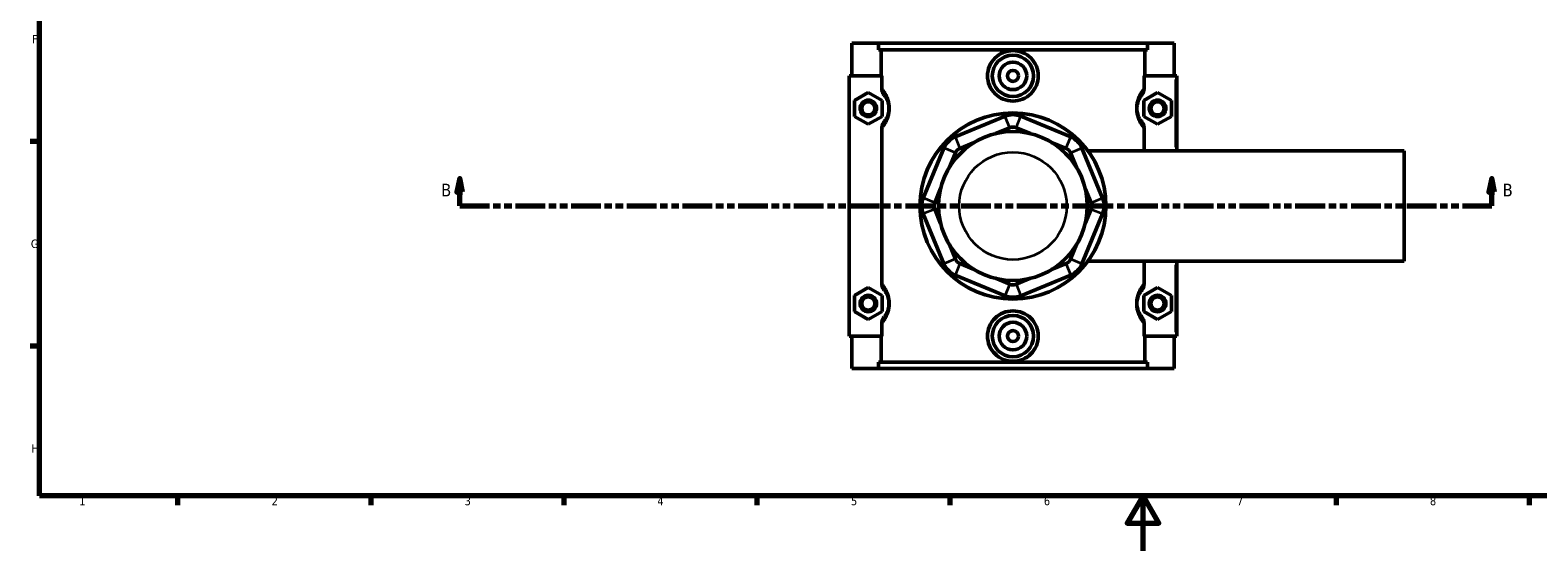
# Model space of a CAD drawing. Header units: millimetres. Extents: x 0 to 898, y -421 to 981.
# Tile 2 of 7: x 17 to 564, y 0 to 189. Entities that reach past the tile are written whole.
import ezdxf

# ---------------------------------------------------------------- set-up
doc = ezdxf.new("R2010")
doc.units = ezdxf.units.MM
doc.linetypes.add('DOUBLE_DASH_CHAIN', pattern=[1.2403, 0.6614, -0.0827, 0.1654, -0.0827, 0.1654, -0.0827])
for name, color, linetype, lineweight in [('Border (ANSI)', 7, 'Continuous', 70), ('Section Line (ANSI)', 7, 'DOUBLE_DASH_CHAIN', 70), ('Visible (ANSI)', 7, 'Continuous', 50), ('Visible Narrow (ANSI)', 7, 'Continuous', 35)]:
    doc.layers.add(name, color=color, linetype=linetype, lineweight=lineweight)
doc.styles.add('Label Text (ANSI)', font='tahoma.ttf')
doc.styles.add('Note Text (ANSI)', font='tahoma.ttf')

# ---------------------------------------------------------------- blocks, each defined once
blk = doc.blocks.new('Borders Default Border')
at = {"layer": 'Border (ANSI)'}
for p, q in [((20, 148.5), (16.55, 148.5)), ((20, 74.25), (16.55, 74.25)), ((70.08, 20), (70.08, 16.55)), ((140.17, 20), (140.17, 16.55)), ((210.25, 20), (210.25, 16.55)), ((280.33, 20), (280.33, 16.55)), ((350.42, 20), (350.42, 16.55)), ((490.58, 20), (490.58, 16.55)), ((560.67, 20), (560.67, 16.55))]:
    blk.add_line(p, q, dxfattribs=at)
at = {"layer": 'Border (ANSI)', "flags": 128}
for points in [[(20, 20), (20, 574), (821, 574), (821, 20), (20, 20)], [(420.5, 0), (420.5, 20), (414.73, 10), (426.27, 10), (420.5, 20)]]:
    blk.add_lwpolyline(points, dxfattribs=at)
at = {"layer": 'Border (ANSI)', "color": 230, "true_color": 0xff0080, "char_height": 3.05, "attachment_point": 7, "style": 'Note Text (ANSI)'}
for s, insert in [('F', (17.29, 184.1)), ('G', (16.81, 109.79)), ('H', (16.97, 35.6)), ('1', (34.35, 16.55)), ('2', (104.2, 16.55)), ('3', (174.26, 16.49)), ('4', (244.23, 16.55)), ('5', (314.48, 16.49)), ('6', (384.49, 16.49)), ('7', (454.6, 16.55)), ('8', (524.63, 16.48))]:
    blk.add_mtext(s, dxfattribs=dict(at, insert=insert))
blk = doc.blocks.new('2dTransSection0')
at = {"layer": 'Section Line (ANSI)', "linetype": 'Continuous'}
for p, q in [((172.46, 135.1), (171.46, 130.1)), ((172.46, 130.1), (172.46, 135.1)), ((173.46, 130.1), (172.46, 135.1)), ((547.05, 135.1), (546.05, 130.1)), ((547.05, 130.1), (547.05, 135.1)), ((548.05, 130.1), (547.05, 135.1)), ((171.46, 130.1), (173.46, 130.1)), ((172.46, 125.1), (172.46, 130.1)), ((546.05, 130.1), (548.05, 130.1)), ((547.05, 125.1), (547.05, 130.1)), ((172.46, 125.1), (183.08, 125.1)), ((536.44, 125.1), (547.05, 125.1))]:
    blk.add_line(p, q, dxfattribs=at)
at = {"layer": 'Section Line (ANSI)', "linetype": 'DOUBLE_DASH_CHAIN', "ltscale": 16.303146}
blk.add_line((172.46, 125.1), (547.05, 125.1), dxfattribs=at)
at = {"layer": 'Section Line (ANSI)', "linetype": 'Continuous', "flags": 128}
for points in [[(173.46, 130.1), (172.46, 135.1), (171.46, 130.1), (173.46, 130.1)], [(548.05, 130.1), (547.05, 135.1), (546.05, 130.1), (548.05, 130.1)]]:
    blk.add_lwpolyline(points, dxfattribs=at)
at = {"layer": 'Section Line (ANSI)'}
for points in [[(173.46, 130.1), (172.46, 135.1), (171.46, 130.1), (173.46, 130.1)], [(548.05, 130.1), (547.05, 135.1), (546.05, 130.1), (548.05, 130.1)]]:
    blk.add_solid(points, dxfattribs=at)
at = {"layer": 'Section Line (ANSI)', "char_height": 4.57, "attachment_point": 7, "style": 'Label Text (ANSI)'}
for insert in [(165.71, 128.6), (551.01, 128.6)]:
    blk.add_mtext('B', dxfattribs=dict(at, insert=insert))

msp = doc.modelspace()

# ---------------------------------------------------------------- linework, layer by layer
at = {"layer": 'Visible (ANSI)'}
for p, q in [((314.781, 184.101), (314.781, 172.301)), ((314.781, 184.101), (324.448, 184.101)), ((324.448, 184.101), (422.114, 184.101)), ((324.448, 181.741), (324.448, 184.101)), ((422.114, 181.741), (324.448, 181.741)), ((325.441, 172.301), (325.441, 181.741)), ((421.121, 172.301), (421.121, 181.741)), ((422.114, 184.101), (422.114, 181.741)), ((422.114, 184.101), (431.781, 184.101)), ((431.781, 184.101), (431.781, 172.301)), ((325.648, 172.301), (313.781, 172.301)), ((313.781, 172.301), (313.781, 77.901)), ((325.648, 172.301), (325.648, 167.834)), ((420.914, 167.834), (420.914, 172.301)), ((420.914, 172.301), (432.281, 172.301)), ((432.281, 172.301), (432.781, 172.301)), ((432.781, 145.101), (432.781, 172.301)), ((315.781, 163.387), (320.781, 166.274)), ((320.781, 166.274), (325.781, 163.387)), ((425.781, 166.274), (420.781, 163.387)), ((430.781, 163.387), (425.781, 166.274)), ((315.781, 157.614), (315.781, 163.387)), ((325.781, 163.387), (325.781, 157.614)), ((420.781, 163.387), (420.781, 157.614)), ((430.781, 157.614), (430.781, 163.387)), ((320.781, 154.727), (315.781, 157.614)), ((325.781, 157.614), (320.781, 154.727)), ((370.411, 157.662), (352.286, 150.154)), ((366.894, 151.334), (372.133, 153.504)), ((374.429, 153.504), (379.668, 151.334)), ((394.276, 150.154), (376.151, 157.662)), ((420.781, 157.614), (425.781, 154.727)), ((425.781, 154.727), (430.781, 157.614)), ((325.648, 153.167), (325.648, 97.034)), ((354.009, 145.997), (359.247, 148.167)), ((387.315, 148.167), (392.554, 145.997)), ((420.914, 145.101), (420.914, 153.167)), ((348.228, 146.095), (340.72, 127.971)), ((350.215, 139.134), (352.385, 144.373)), ((394.177, 144.373), (396.347, 139.134)), ((405.842, 127.971), (398.335, 146.095)), ((400.467, 145.101), (515.281, 145.101)), ((515.281, 105.101), (515.281, 145.101)), ((344.878, 126.249), (347.047, 131.487)), ((399.515, 131.487), (401.685, 126.249)), ((340.72, 122.23), (348.228, 104.106)), ((347.047, 118.714), (344.878, 123.952)), ((398.335, 104.106), (405.842, 122.23)), ((401.685, 123.952), (399.515, 118.714)), ((352.385, 105.828), (350.215, 111.067)), ((396.347, 111.067), (394.177, 105.828)), ((359.247, 102.034), (354.009, 104.204)), ((392.554, 104.204), (387.315, 102.034)), ((400.467, 105.101), (515.281, 105.101)), ((420.914, 97.034), (420.914, 105.101)), ((432.781, 77.901), (432.781, 105.101)), ((352.286, 100.047), (370.411, 92.539)), ((372.133, 96.697), (366.894, 98.867)), ((379.668, 98.867), (374.429, 96.697)), ((376.151, 92.539), (394.276, 100.047)), ((315.781, 92.587), (320.781, 95.474)), ((320.781, 95.474), (325.781, 92.587)), ((425.781, 95.474), (420.781, 92.587)), ((430.781, 92.587), (425.781, 95.474)), ((315.781, 86.814), (315.781, 92.587)), ((325.781, 92.587), (325.781, 86.814)), ((420.781, 92.587), (420.781, 86.814)), ((430.781, 86.814), (430.781, 92.587)), ((320.781, 83.927), (315.781, 86.814)), ((325.781, 86.814), (320.781, 83.927)), ((325.648, 82.367), (325.648, 77.901)), ((420.781, 86.814), (425.781, 83.927)), ((420.914, 77.901), (420.914, 82.367)), ((425.781, 83.927), (430.781, 86.814)), ((313.781, 77.901), (325.648, 77.901)), ((314.781, 77.901), (314.781, 66.101)), ((325.441, 68.461), (325.441, 77.901)), ((432.281, 77.901), (420.914, 77.901)), ((421.121, 68.461), (421.121, 77.901)), ((431.781, 77.901), (431.781, 66.101)), ((432.781, 77.901), (432.281, 77.901)), ((324.448, 66.101), (314.781, 66.101)), ((422.114, 68.461), (324.448, 68.461)), ((324.448, 66.101), (324.448, 68.461)), ((324.448, 66.101), (422.114, 66.101)), ((422.114, 68.461), (422.114, 66.101)), ((431.781, 66.101), (422.114, 66.101))]:
    msp.add_line(p, q, dxfattribs=at)
for centre, radius in [((373.281, 172.301), 7.5), ((373.281, 172.301), 5), ((373.281, 172.301), 2), ((320.781, 160.501), 3), ((320.781, 160.501), 2.4), ((373.281, 125.101), 33.75), ((425.781, 160.501), 3), ((425.781, 160.501), 2.4), ((373.281, 125.101), 27), ((320.781, 89.701), 3), ((320.781, 89.701), 2.4), ((425.781, 89.701), 3), ((425.781, 89.701), 2.4), ((373.281, 77.901), 7.5), ((373.281, 77.901), 5), ((373.281, 77.901), 2)]:
    msp.add_circle(centre, radius, dxfattribs=at)
for centre, radius, start, end in [((373.281, 150.733), 7.5, 67.5, 112.5), ((373.281, 150.733), 3, 67.5, 112.5), ((355.157, 143.225), 7.5, 112.5, 157.5), ((391.406, 143.225), 7.5, 22.5, 67.5), ((355.157, 143.225), 3, 112.5, 157.5), ((391.406, 143.225), 3, 22.5, 67.5), ((347.649, 125.101), 7.5, 157.5, 202.5), ((347.649, 125.101), 3, 157.5, 202.5), ((398.913, 125.101), 3, 337.5, 22.5), ((398.913, 125.101), 7.5, 337.5, 22.5), ((355.157, 106.976), 7.5, 202.5, 247.5), ((355.157, 106.976), 3, 202.5, 247.5), ((391.406, 106.976), 3, 292.5, 337.5), ((391.406, 106.976), 7.5, 292.5, 337.5), ((373.281, 99.468), 3, 247.5, 292.5), ((373.281, 99.468), 7.5, 247.5, 292.5)]:
    msp.add_arc(centre, radius, start, end, dxfattribs=at)
for points, knots in [([(382.499, 172.301), (382.499, 171.144), (382.264, 169.913), (381.315, 167.656), (380.602, 166.63), (378.964, 165.014), (377.93, 164.315), (375.666, 163.388), (374.436, 163.16), (372.127, 163.16), (370.896, 163.388), (368.632, 164.315), (367.598, 165.014), (365.961, 166.63), (365.247, 167.656), (364.299, 169.913), (364.064, 171.144), (364.064, 173.457), (364.299, 174.688), (365.247, 176.945), (365.961, 177.971), (367.598, 179.587), (368.632, 180.286), (370.896, 181.213), (372.127, 181.441), (374.436, 181.441), (375.666, 181.213), (377.93, 180.286), (378.964, 179.587), (380.602, 177.971), (381.315, 176.945), (382.264, 174.688), (382.499, 173.457), (382.499, 172.301)], [0, 0, 0, 0, 0.3470083, 0.3470083, 0.6940166, 0.6940166, 1.0403285, 1.0403285, 1.3866404, 1.3866404, 1.7329522, 1.7329522, 2.0792641, 2.0792641, 2.4262724, 2.4262724, 2.7732807, 2.7732807, 3.1202891, 3.1202891, 3.4672974, 3.4672974, 3.8136092, 3.8136092, 4.1599211, 4.1599211, 4.506233, 4.506233, 4.8525448, 4.8525448, 5.1995532, 5.1995532, 5.5465615, 5.5465615, 5.5465615, 5.5465615]), ([(325.648, 167.834), (325.648, 167.361), (325.735, 166.892), (326.061, 166.012), (326.295, 165.606), (326.589, 165.245)], [-0.2816649, -0.2816649, -0.2816649, -0.2816649, -0.13959104, -0.13959104, 0, 0, 0, 0]), ([(326.589, 165.245), (326.686, 165.127), (326.79, 164.993), (327.062, 164.609), (327.238, 164.335), (327.553, 163.738), (327.691, 163.439), (327.932, 162.787), (328.036, 162.443), (328.179, 161.768), (328.228, 161.452), (328.272, 160.919), (328.281, 160.71), (328.281, 160.501), (328.281, 160.291), (328.272, 160.082), (328.228, 159.549), (328.179, 159.233), (328.036, 158.558), (327.932, 158.214), (327.691, 157.562), (327.553, 157.263), (327.238, 156.666), (327.062, 156.392), (326.79, 156.008), (326.686, 155.874), (326.589, 155.756)], [0.493217, 0.493217, 0.493217, 0.493217, 0.6891432, 0.6891432, 0.9778928, 0.9778928, 1.2006697, 1.2006697, 1.396602, 1.396602, 1.5473192, 1.5473192, 1.6415174, 1.6415174, 1.6415174, 1.7357156, 1.7357156, 1.8864328, 1.8864328, 2.0823651, 2.0823651, 2.305142, 2.305142, 2.5938916, 2.5938916, 2.7898178, 2.7898178, 2.7898178, 2.7898178]), ([(419.973, 155.756), (419.876, 155.874), (419.772, 156.008), (419.5, 156.392), (419.324, 156.666), (419.009, 157.263), (418.871, 157.562), (418.631, 158.214), (418.527, 158.558), (418.383, 159.233), (418.335, 159.549), (418.29, 160.082), (418.281, 160.291), (418.281, 160.501), (418.281, 160.71), (418.29, 160.919), (418.335, 161.452), (418.383, 161.768), (418.527, 162.443), (418.631, 162.787), (418.871, 163.439), (419.009, 163.738), (419.324, 164.335), (419.5, 164.609), (419.772, 164.993), (419.876, 165.127), (419.973, 165.245)], [0.4932159, 0.4932159, 0.4932159, 0.4932159, 0.6891423, 0.6891423, 0.9778921, 0.9778921, 1.2006686, 1.2006686, 1.396601, 1.396601, 1.5473181, 1.5473181, 1.6415164, 1.6415164, 1.6415164, 1.7357146, 1.7357146, 1.8864318, 1.8864318, 2.0823641, 2.0823641, 2.3051406, 2.3051406, 2.5938904, 2.5938904, 2.7898168, 2.7898168, 2.7898168, 2.7898168]), ([(419.973, 165.245), (420.268, 165.607), (420.503, 166.014), (420.828, 166.894), (420.914, 167.362), (420.914, 167.834)], [-0.28134169, -0.28134169, -0.28134169, -0.28134169, -0.14162335, -0.14162335, 0, 0, 0, 0]), ([(326.589, 155.756), (326.294, 155.394), (326.06, 154.987), (325.734, 154.107), (325.648, 153.639), (325.648, 153.167)], [-0.28134169, -0.28134169, -0.28134169, -0.28134169, -0.14162335, -0.14162335, 0, 0, 0, 0]), ([(420.914, 153.167), (420.914, 153.64), (420.828, 154.109), (420.502, 154.989), (420.267, 155.395), (419.973, 155.756)], [-0.2816649, -0.2816649, -0.2816649, -0.2816649, -0.13959104, -0.13959104, 0, 0, 0, 0]), ([(325.648, 97.034), (325.648, 96.561), (325.735, 96.092), (326.061, 95.212), (326.295, 94.806), (326.589, 94.445)], [-0.2816649, -0.2816649, -0.2816649, -0.2816649, -0.13959104, -0.13959104, 0, 0, 0, 0]), ([(326.589, 94.445), (326.686, 94.327), (326.79, 94.193), (327.062, 93.809), (327.238, 93.535), (327.553, 92.938), (327.691, 92.639), (327.932, 91.987), (328.036, 91.643), (328.179, 90.968), (328.228, 90.652), (328.272, 90.119), (328.281, 89.91), (328.281, 89.701), (328.281, 89.491), (328.272, 89.282), (328.228, 88.749), (328.179, 88.433), (328.036, 87.758), (327.932, 87.414), (327.691, 86.762), (327.553, 86.463), (327.238, 85.866), (327.062, 85.592), (326.79, 85.208), (326.686, 85.074), (326.589, 84.956)], [0.493217, 0.493217, 0.493217, 0.493217, 0.6891433, 0.6891433, 0.977893, 0.977893, 1.2006697, 1.2006697, 1.396602, 1.396602, 1.5473192, 1.5473192, 1.6415174, 1.6415174, 1.6415174, 1.7357156, 1.7357156, 1.8864328, 1.8864328, 2.0823651, 2.0823651, 2.3051418, 2.3051418, 2.5938915, 2.5938915, 2.7898178, 2.7898178, 2.7898178, 2.7898178]), ([(419.973, 84.956), (419.876, 85.074), (419.772, 85.208), (419.5, 85.592), (419.324, 85.866), (419.009, 86.463), (418.871, 86.762), (418.631, 87.414), (418.527, 87.758), (418.383, 88.433), (418.335, 88.749), (418.29, 89.282), (418.281, 89.491), (418.281, 89.701), (418.281, 89.91), (418.29, 90.119), (418.335, 90.652), (418.383, 90.968), (418.527, 91.643), (418.631, 91.987), (418.871, 92.639), (419.009, 92.938), (419.324, 93.535), (419.5, 93.809), (419.772, 94.193), (419.876, 94.327), (419.973, 94.445)], [0.4929488, 0.4929488, 0.4929488, 0.4929488, 0.6888779, 0.6888779, 0.9776284, 0.9776284, 1.2004014, 1.2004014, 1.3963337, 1.3963337, 1.5470509, 1.5470509, 1.6412491, 1.6412491, 1.6412491, 1.7354474, 1.7354474, 1.8861645, 1.8861645, 2.0820968, 2.0820968, 2.3048698, 2.3048698, 2.5936204, 2.5936204, 2.7895494, 2.7895494, 2.7895494, 2.7895494]), ([(419.973, 94.445), (420.268, 94.807), (420.503, 95.214), (420.828, 96.094), (420.914, 96.562), (420.914, 97.034)], [-0.28134169, -0.28134169, -0.28134169, -0.28134169, -0.14162335, -0.14162335, 0, 0, 0, 0]), ([(326.589, 84.956), (326.294, 84.594), (326.06, 84.187), (325.734, 83.307), (325.648, 82.839), (325.648, 82.367)], [-0.28134169, -0.28134169, -0.28134169, -0.28134169, -0.14162335, -0.14162335, 0, 0, 0, 0]), ([(382.499, 77.901), (382.499, 76.744), (382.264, 75.513), (381.315, 73.256), (380.602, 72.23), (378.964, 70.614), (377.93, 69.915), (375.666, 68.988), (374.436, 68.76), (372.127, 68.76), (370.896, 68.988), (368.632, 69.915), (367.598, 70.614), (365.961, 72.23), (365.247, 73.256), (364.299, 75.513), (364.064, 76.744), (364.064, 77.901), (364.064, 79.057), (364.299, 80.288), (365.247, 82.545), (365.961, 83.571), (367.598, 85.187), (368.632, 85.886), (370.896, 86.813), (372.127, 87.041), (374.436, 87.041), (375.666, 86.813), (377.93, 85.886), (378.964, 85.187), (380.602, 83.571), (381.315, 82.545), (382.264, 80.288), (382.499, 79.057), (382.499, 77.901)], [2.7732807, 2.7732807, 2.7732807, 2.7732807, 3.1202891, 3.1202891, 3.4672974, 3.4672974, 3.8136092, 3.8136092, 4.1599211, 4.1599211, 4.506233, 4.506233, 4.8525448, 4.8525448, 5.1995532, 5.1995532, 5.5465615, 5.5465615, 5.5465615, 5.8935698, 5.8935698, 6.2405781, 6.2405781, 6.58689, 6.58689, 6.9332019, 6.9332019, 7.2795137, 7.2795137, 7.6258256, 7.6258256, 7.9728339, 7.9728339, 8.3198422, 8.3198422, 8.3198422, 8.3198422]), ([(420.914, 82.367), (420.914, 82.84), (420.828, 83.309), (420.502, 84.189), (420.267, 84.595), (419.973, 84.956)], [-0.2816649, -0.2816649, -0.2816649, -0.2816649, -0.13959104, -0.13959104, 0, 0, 0, 0])]:
    msp.add_open_spline(points, degree=3, knots=knots, dxfattribs=at)
at = {"layer": 'Visible Narrow (ANSI)'}
for p, q in [((432.281, 170.941), (432.281, 146.461)), ((372.047, 153.712), (370.497, 157.454)), ((374.515, 153.712), (376.065, 157.454)), ((352.373, 149.946), (353.922, 146.205)), ((392.64, 146.205), (394.19, 149.946)), ((352.177, 144.459), (348.435, 146.009)), ((394.385, 144.459), (398.127, 146.009)), ((344.67, 126.335), (340.928, 127.885)), ((401.893, 126.335), (405.635, 127.885)), ((344.67, 123.866), (340.928, 122.317)), ((401.893, 123.866), (405.635, 122.317)), ((352.177, 105.742), (348.435, 104.192)), ((353.922, 103.996), (352.373, 100.255)), ((392.64, 103.996), (394.19, 100.255)), ((394.385, 105.742), (398.127, 104.192)), ((432.281, 103.741), (432.281, 79.261)), ((372.047, 96.489), (370.497, 92.747)), ((374.515, 96.489), (376.065, 92.747))]:
    msp.add_line(p, q, dxfattribs=at)
msp.add_circle((373.281, 125.101), 19.5, dxfattribs=at)
for points, knots in [([(325.939, 153.491), (326.068, 153.641), (326.206, 153.808), (326.613, 154.338), (326.899, 154.749), (327.41, 155.645), (327.635, 156.093), (328.026, 157.071), (328.195, 157.587), (328.428, 158.6), (328.507, 159.073), (328.579, 159.873), (328.594, 160.187), (328.594, 160.501), (328.594, 160.815), (328.579, 161.128), (328.507, 161.928), (328.428, 162.401), (328.195, 163.414), (328.026, 163.93), (327.635, 164.908), (327.41, 165.356), (326.899, 166.252), (326.613, 166.663), (326.206, 167.193), (326.068, 167.36), (325.939, 167.511)], [-2.7512835, -2.7512835, -2.7512835, -2.7512835, -2.5938916, -2.5938916, -2.305142, -2.305142, -2.0823651, -2.0823651, -1.8864328, -1.8864328, -1.7357156, -1.7357156, -1.6415174, -1.6415174, -1.6415174, -1.5473192, -1.5473192, -1.396602, -1.396602, -1.2006697, -1.2006697, -0.9778928, -0.9778928, -0.6891432, -0.6891432, -0.5317513, -0.5317513, -0.5317513, -0.5317513]), ([(420.624, 167.511), (420.494, 167.36), (420.357, 167.193), (419.949, 166.663), (419.664, 166.252), (419.152, 165.356), (418.927, 164.908), (418.537, 163.93), (418.367, 163.414), (418.134, 162.401), (418.055, 161.928), (417.983, 161.128), (417.969, 160.815), (417.969, 160.501), (417.969, 160.187), (417.983, 159.873), (418.055, 159.073), (418.134, 158.6), (418.367, 157.587), (418.537, 157.071), (418.927, 156.093), (419.152, 155.645), (419.664, 154.749), (419.949, 154.338), (420.357, 153.808), (420.494, 153.641), (420.624, 153.491)], [-2.7512824, -2.7512824, -2.7512824, -2.7512824, -2.5938904, -2.5938904, -2.3051406, -2.3051406, -2.0823641, -2.0823641, -1.8864318, -1.8864318, -1.7357146, -1.7357146, -1.6415164, -1.6415164, -1.6415164, -1.5473181, -1.5473181, -1.396601, -1.396601, -1.2006686, -1.2006686, -0.9778921, -0.9778921, -0.6891423, -0.6891423, -0.5317503, -0.5317503, -0.5317503, -0.5317503]), ([(325.939, 82.691), (326.068, 82.841), (326.206, 83.008), (326.613, 83.538), (326.899, 83.949), (327.41, 84.845), (327.635, 85.293), (328.026, 86.271), (328.195, 86.787), (328.428, 87.8), (328.507, 88.273), (328.579, 89.073), (328.594, 89.387), (328.594, 89.701), (328.594, 90.015), (328.579, 90.328), (328.507, 91.128), (328.428, 91.601), (328.195, 92.614), (328.026, 93.13), (327.635, 94.108), (327.41, 94.556), (326.899, 95.452), (326.613, 95.863), (326.206, 96.393), (326.068, 96.56), (325.939, 96.711)], [-2.7512835, -2.7512835, -2.7512835, -2.7512835, -2.5938915, -2.5938915, -2.3051418, -2.3051418, -2.0823651, -2.0823651, -1.8864328, -1.8864328, -1.7357156, -1.7357156, -1.6415174, -1.6415174, -1.6415174, -1.5473192, -1.5473192, -1.396602, -1.396602, -1.2006697, -1.2006697, -0.977893, -0.977893, -0.6891433, -0.6891433, -0.5317513, -0.5317513, -0.5317513, -0.5317513]), ([(420.624, 96.711), (420.494, 96.56), (420.357, 96.393), (419.949, 95.863), (419.664, 95.452), (419.152, 94.556), (418.927, 94.108), (418.537, 93.13), (418.367, 92.614), (418.134, 91.601), (418.055, 91.128), (417.983, 90.328), (417.969, 90.015), (417.969, 89.701), (417.969, 89.387), (417.983, 89.073), (418.055, 88.273), (418.134, 87.8), (418.367, 86.787), (418.537, 86.271), (418.927, 85.293), (419.152, 84.845), (419.664, 83.949), (419.949, 83.538), (420.357, 83.008), (420.494, 82.841), (420.624, 82.691)], [-2.7510152, -2.7510152, -2.7510152, -2.7510152, -2.5936204, -2.5936204, -2.3048698, -2.3048698, -2.0820968, -2.0820968, -1.8861645, -1.8861645, -1.7354474, -1.7354474, -1.6412491, -1.6412491, -1.6412491, -1.5470509, -1.5470509, -1.3963337, -1.3963337, -1.2004014, -1.2004014, -0.9776284, -0.9776284, -0.6888779, -0.6888779, -0.5314831, -0.5314831, -0.5314831, -0.5314831])]:
    msp.add_open_spline(points, degree=3, knots=knots, dxfattribs=at)

# ---------------------------------------------------------------- block references
msp.add_blockref('Borders Default Border', (0, 0))
at = {"layer": 'Section Line (ANSI)'}
msp.add_blockref('2dTransSection0', (0, 0), dxfattribs=at)

doc.saveas('drawing.dxf')
